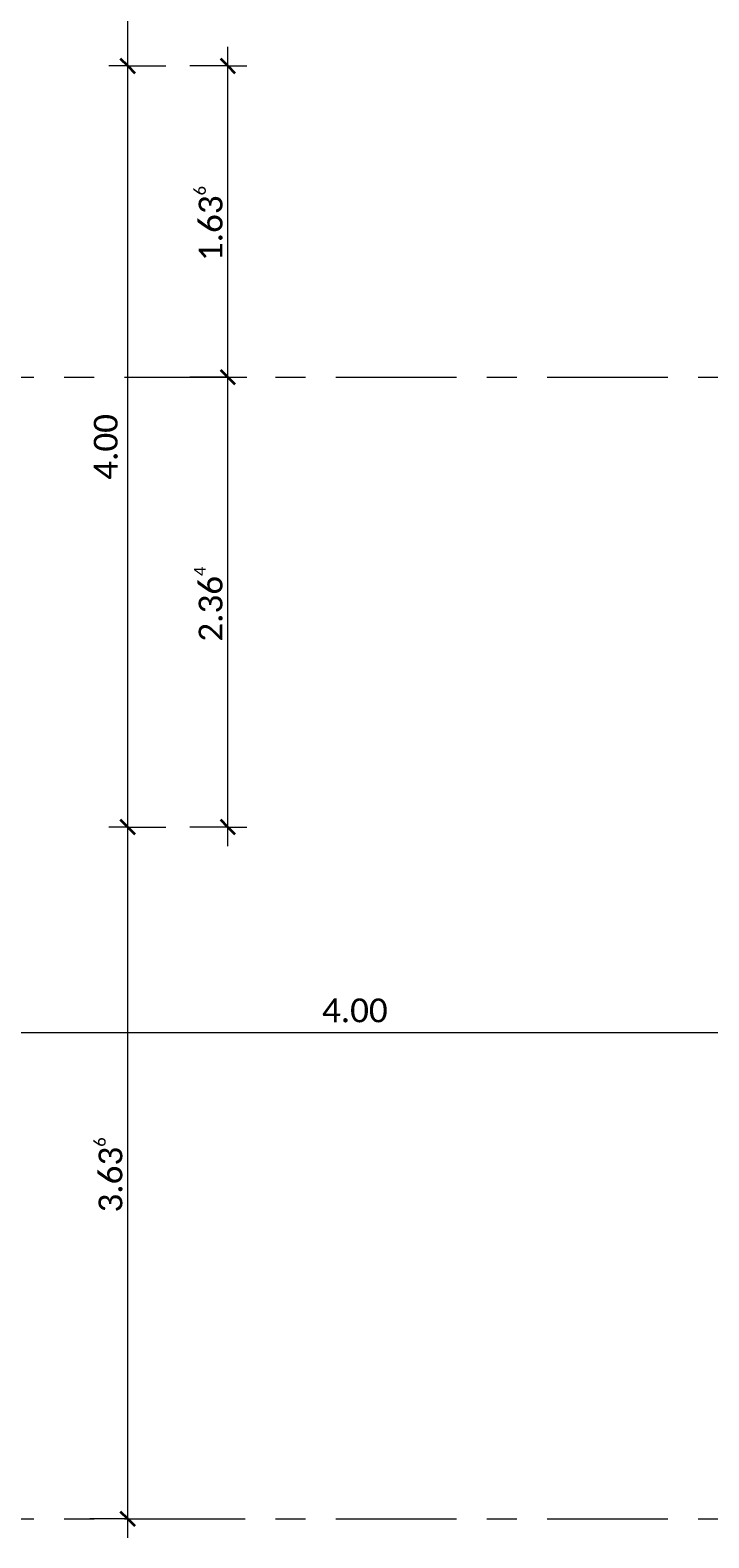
# Model space of a CAD drawing. Header units: metres. Extents: x -3 to 135, y -4 to 27.
# Tile 33 of 81: x 36.85 to 40.42, y 0.66 to 8.59. Entities that reach past the tile are written whole.
import ezdxf

# ---------------------------------------------------------------- set-up
doc = ezdxf.new("R2010")
doc.units = ezdxf.units.M
doc.linetypes.add('Rasterlinie', pattern=[1.11125, 0.635, -0.15875, 0.15875, -0.15875])
for name, color, linetype, lineweight in [('A-ANNO-DIMS', 211, 'Continuous', 9), ('A-ANNO-DIMS-50', 211, 'Continuous', 9), ('S-GRID', 1, 'Continuous', 9)]:
    doc.layers.add(name, color=color, linetype=linetype, lineweight=lineweight)
doc.styles.add('Calibri_1', font='calibri.ttf', dxfattribs={"height": 0.125})
doc.dimstyles.new('DIM25', dxfattribs={"dimscale": 0.3048, "dimtxt": 0.147169, "dimasz": 0.246063, "dimexe": 0.328084, "dimexo": 0.0625, "dimgap": 0.016404, "dimtad": 1, "dimrnd": 0.001, "dimzin": 0, "dimdsep": 46, "dimtxsty": 'Calibri_1', "dimblk1": 'OBLIQUE', "dimblk2": 'OBLIQUE', "dimsah": 1, "dimcen": 0.09, "dimdle": 0.328084, "dimadec": 0, "dimazin": 0, "dimtfac": 1, "dimtdec": 4, "dimtix": 1, "dimtmove": 0, "dimatfit": 3, "dimfxl": 0.656168, "dimfxlon": 1, "dimtvp": 1, "dimtolj": 1, "dimtzin": 0, "dimlwd": 18, "dimlwe": 18, "dimarcsym": 2})

# ---------------------------------------------------------------- blocks, each defined once
blk = doc.blocks.new('DIMBLOCK35-Fundamente Draufsicht')
at = {"layer": 'A-ANNO-DIMS-50', "lineweight": 18}
for p, q in [((37.3667, 4.3993), (37.2667, 4.3993)), ((37.3667, 0.6635), (37.3667, 4.3993)), ((37.3667, 4.3993), (37.5667, 4.3993)), ((37.3667, 0.7635), (37.1667, 0.7635)), ((37.3667, 0.7635), (37.4667, 0.7635))]:
    blk.add_line(p, q, dxfattribs=at)
at = {"layer": 'A-ANNO-DIMS-50', "lineweight": 35}
for p, q in [((37.3667, 4.3993), (37.3292, 4.4368)), ((37.3667, 4.3993), (37.4042, 4.3618)), ((37.3667, 0.7635), (37.3292, 0.801)), ((37.3667, 0.7635), (37.4042, 0.726))]:
    blk.add_line(p, q, dxfattribs=at)
at = {"layer": 'A-ANNO-DIMS-50', "color": 0, "lineweight": 18, "insert": (37.1884, 2.3732), "char_height": 0.125, "width": 0.499759, "attachment_point": 1, "rotation": 90, "line_spacing_factor": 1.158048, "style": 'Calibri_1'}
blk.add_mtext('3.63\\A2\\H0.5x;\\S6^  ;\\H2x;', dxfattribs=at)
blk = doc.blocks.new('_Oblique')
at = {"color": 0, "linetype": 'ByBlock', "lineweight": -2}
blk.add_line((-0.5, -0.5), (0.5, 0.5), dxfattribs=at)
blk = doc.blocks.new('DIMBLOCK36-Fundamente Draufsicht')
at = {"layer": 'A-ANNO-DIMS-50', "lineweight": 18}
for p, q in [((37.3667, 8.3993), (37.2667, 8.3993)), ((37.3667, 4.3993), (37.3667, 8.3993)), ((37.3667, 8.3993), (37.5667, 8.3993)), ((37.3667, 4.3993), (37.2667, 4.3993)), ((37.3667, 4.3993), (37.5667, 4.3993))]:
    blk.add_line(p, q, dxfattribs=at)
at = {"layer": 'A-ANNO-DIMS-50', "lineweight": 35}
for p, q in [((37.3667, 8.3993), (37.3292, 8.4368)), ((37.3667, 8.3993), (37.4042, 8.3618)), ((37.3667, 4.3993), (37.3292, 4.4368)), ((37.3667, 4.3993), (37.4042, 4.3618))]:
    blk.add_line(p, q, dxfattribs=at)
at = {"layer": 'A-ANNO-DIMS-50', "color": 0, "lineweight": 18, "insert": (37.1884, 6.2242), "char_height": 0.125, "width": 0.420292, "attachment_point": 1, "rotation": 90, "line_spacing_factor": 1.158048, "style": 'Calibri_1'}
blk.add_mtext('4.00', dxfattribs=at)
blk = doc.blocks.new('DIMBLOCK37-Fundamente Draufsicht')
at = {"layer": 'A-ANNO-DIMS-50', "lineweight": 35}
for p, q in [((37.3667, 16.3993), (37.3292, 16.4368)), ((37.3667, 16.3993), (37.4042, 16.3618)), ((37.3667, 8.3993), (37.3292, 8.4368)), ((37.3667, 8.3993), (37.4042, 8.3618))]:
    blk.add_line(p, q, dxfattribs=at)
at = {"layer": 'A-ANNO-DIMS-50', "lineweight": 18}
for p, q in [((37.3667, 16.3993), (37.2667, 16.3993)), ((37.3667, 8.3993), (37.3667, 16.3993)), ((37.3667, 16.3993), (37.5667, 16.3993)), ((37.3667, 8.3993), (37.2667, 8.3993)), ((37.3667, 8.3993), (37.5667, 8.3993))]:
    blk.add_line(p, q, dxfattribs=at)
at = {"layer": 'A-ANNO-DIMS-50', "color": 0, "lineweight": 18, "insert": (37.1884, 12.2242), "char_height": 0.125, "width": 0.420292, "attachment_point": 1, "rotation": 90, "line_spacing_factor": 1.158048, "style": 'Calibri_1'}
blk.add_mtext('8.00', dxfattribs=at)
blk = doc.blocks.new('DIMBLOCK42-Fundamente Draufsicht')
at = {"layer": 'A-ANNO-DIMS-50', "lineweight": 18}
for p, q in [((37.8931, 6.7635), (37.6931, 6.7635)), ((37.8931, 4.2993), (37.8931, 6.7635)), ((37.8931, 6.7635), (37.9931, 6.7635)), ((37.8931, 4.3993), (37.6931, 4.3993)), ((37.8931, 4.3993), (37.9931, 4.3993))]:
    blk.add_line(p, q, dxfattribs=at)
at = {"layer": 'A-ANNO-DIMS-50', "lineweight": 35}
for p, q in [((37.8931, 6.7635), (37.8556, 6.801)), ((37.8931, 6.7635), (37.9306, 6.726)), ((37.8931, 4.3993), (37.8556, 4.4368)), ((37.8931, 4.3993), (37.9306, 4.3618))]:
    blk.add_line(p, q, dxfattribs=at)
at = {"layer": 'A-ANNO-DIMS-50', "color": 0, "lineweight": 18, "insert": (37.7149, 5.3732), "char_height": 0.125, "width": 0.499759, "attachment_point": 1, "rotation": 90, "line_spacing_factor": 1.158048, "style": 'Calibri_1'}
blk.add_mtext('2.36\\A2\\H0.5x;\\S4^  ;\\H2x;', dxfattribs=at)
blk = doc.blocks.new('DIMBLOCK43-Fundamente Draufsicht')
at = {"layer": 'A-ANNO-DIMS-50', "lineweight": 18}
for p, q in [((37.8931, 6.7635), (37.8931, 8.4993)), ((37.8931, 8.3993), (37.6931, 8.3993)), ((37.8931, 8.3993), (37.9931, 8.3993)), ((37.8931, 6.7635), (37.6931, 6.7635)), ((37.8931, 6.7635), (37.9931, 6.7635))]:
    blk.add_line(p, q, dxfattribs=at)
at = {"layer": 'A-ANNO-DIMS-50', "lineweight": 35}
for p, q in [((37.8931, 8.3993), (37.8556, 8.4368)), ((37.8931, 8.3993), (37.9306, 8.3618)), ((37.8931, 6.7635), (37.8556, 6.801)), ((37.8931, 6.7635), (37.9306, 6.726))]:
    blk.add_line(p, q, dxfattribs=at)
at = {"layer": 'A-ANNO-DIMS-50', "color": 0, "lineweight": 18, "insert": (37.7149, 7.3732), "char_height": 0.125, "width": 0.499759, "attachment_point": 1, "rotation": 90, "line_spacing_factor": 1.158048, "style": 'Calibri_1'}
blk.add_mtext('1.63\\A2\\H0.5x;\\S6^  ;\\H2x;', dxfattribs=at)
blk = doc.blocks.new('DIMBLOCK67-Fundamente Draufsicht')
at = {"layer": 'A-ANNO-DIMS-50', "lineweight": 18}
for p, q in [((36.5635, 3.3199), (36.5635, 3.5199)), ((40.5635, 3.3199), (40.5635, 3.5199)), ((36.5635, 3.3199), (40.5635, 3.3199)), ((36.5635, 3.3199), (36.5635, 3.2199)), ((40.5635, 3.3199), (40.5635, 3.2199))]:
    blk.add_line(p, q, dxfattribs=at)
at = {"layer": 'A-ANNO-DIMS-50', "lineweight": 35}
for p, q in [((36.5635, 3.3199), (36.601, 3.3574)), ((40.5635, 3.3199), (40.601, 3.3574)), ((36.5635, 3.3199), (36.526, 3.2824)), ((40.5635, 3.3199), (40.526, 3.2824))]:
    blk.add_line(p, q, dxfattribs=at)
at = {"layer": 'A-ANNO-DIMS-50', "color": 0, "lineweight": 18, "insert": (38.3884, 3.4981), "char_height": 0.125, "width": 0.420292, "attachment_point": 1, "line_spacing_factor": 1.158048, "style": 'Calibri_1'}
blk.add_mtext('4.00', dxfattribs=at)

msp = doc.modelspace()

# ---------------------------------------------------------------- linework, layer by layer
at = {"layer": 'S-GRID', "linetype": 'Rasterlinie'}
for p, q in [((-2.6557, 6.7635), (47.2152, 6.7635)), ((-2.6557, 0.7635), (47.2152, 0.7635))]:
    msp.add_line(p, q, dxfattribs=at)

# ---------------------------------------------------------------- dimensions: what is measured, and where the dimension line sits
at = {"layer": 'A-ANNO-DIMS', "lineweight": 18}
for base, p1, p2, override, picture, middle in [((37.3667, 16.3993), (37.5667, 8.3993), (37.5667, 16.3993), {"dimpost": '<>', "dimfxl": 8}, 'DIMBLOCK37-Fundamente Draufsicht', (37.2976, 12.3993)), ((37.3667, 8.3993), (37.5667, 4.3993), (37.5667, 8.3993), {"dimpost": '<>', "dimfxl": 4}, 'DIMBLOCK36-Fundamente Draufsicht', (37.2976, 6.3993))]:
    dim = msp.add_linear_dim(base=base, p1=p1, p2=p2, angle=90, dimstyle='DIM25', override=override, dxfattribs=at)
    dim.commit()
    dim.dimension.update_dxf_attribs({"geometry": picture, "text_midpoint": middle})
for base, p1, p2, text, override, picture, middle in [((37.8931, 8.3993), (37.6931, 6.7635), (37.6931, 8.3993), '\\A1;1.63\\Q;{\\A1;{\\H0.5x;\\S6^ ;}}', {"dimpost": '<>', "dimfxl": 1.635758}, 'DIMBLOCK43-Fundamente Draufsicht', (37.8241, 7.5814)), ((37.8931, 6.7635), (37.6931, 4.3993), (37.6931, 6.7635), '\\A1;2.36\\Q;{\\A1;{\\H0.5x;\\S4^ ;}}', {"dimpost": '<>', "dimfxl": 2.364242}, 'DIMBLOCK42-Fundamente Draufsicht', (37.8241, 5.5814)), ((37.3667, 4.3993), (37.1667, 0.7635), (37.5667, 4.3993), '\\A1;3.63\\Q;{\\A1;{\\H0.5x;\\S6^ ;}}', {"dimpost": '<>', "dimfxl": 3.657695}, 'DIMBLOCK35-Fundamente Draufsicht', (37.2976, 2.5814))]:
    dim = msp.add_linear_dim(base=base, p1=p1, p2=p2, angle=90, text=text, dimstyle='DIM25', override=override, dxfattribs=at)
    dim.commit()
    dim.dimension.update_dxf_attribs({"geometry": picture, "text_midpoint": middle})
dim = msp.add_linear_dim(base=(40.5635, 3.3199), p1=(36.5635, 3.5199), p2=(40.5635, 3.5199), dimstyle='DIM25', override={"dimpost": '<>', "dimfxl": 4}, dxfattribs=at)
dim.commit()
dim.dimension.update_dxf_attribs({"geometry": 'DIMBLOCK67-Fundamente Draufsicht', "text_midpoint": (38.5635, 3.3889)})

doc.saveas('drawing.dxf')
